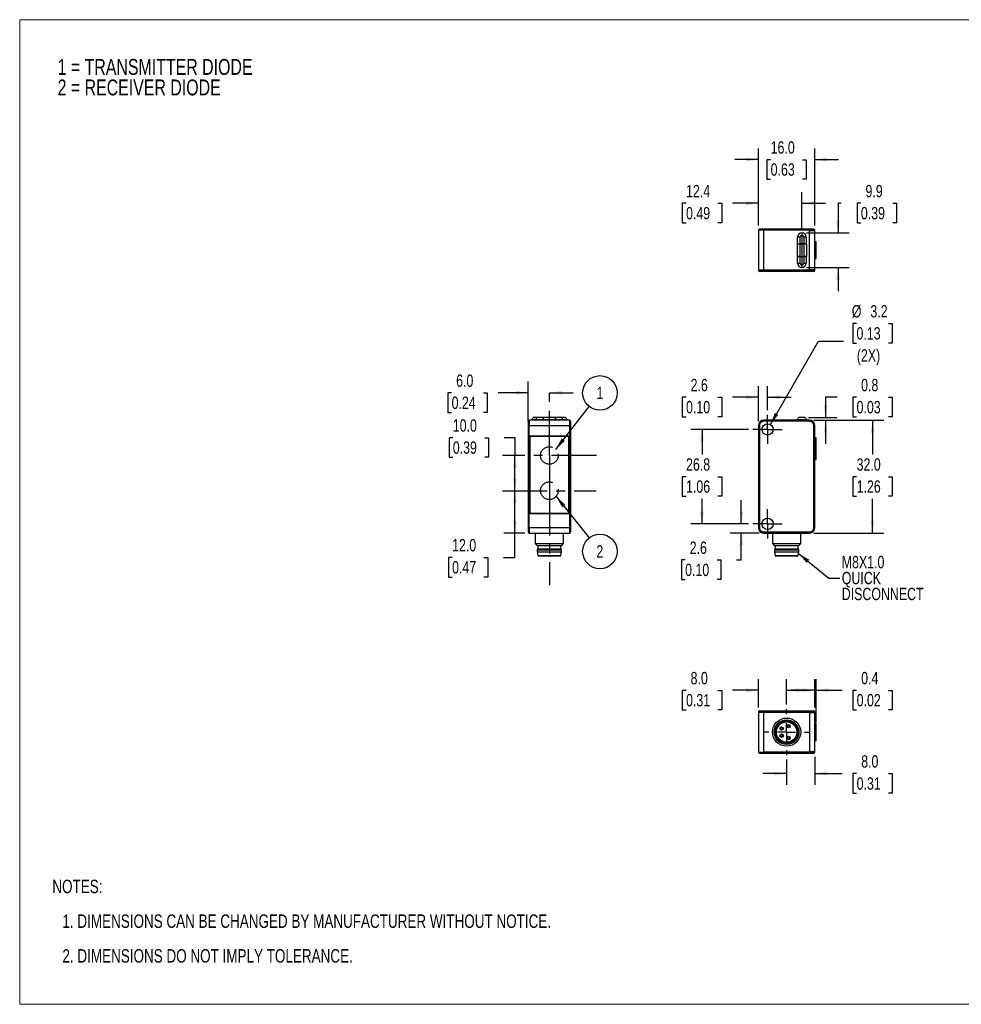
# Model space of a CAD drawing. Header units: millimetres. Extents: x 0 to 432, y 0 to 279.
# Tile 1 of 2: x 0 to 267, y 0 to 279. Entities that reach past the tile are written whole.
import ezdxf

# ---------------------------------------------------------------- set-up
doc = ezdxf.new("R2010")
doc.units = ezdxf.units.MM
doc.linetypes.add('CENTERX2', pattern=[20.32, 12.7, -2.54, 2.54, -2.54])
doc.layers.add('CENTER', color=40, linetype='CENTERX2')
doc.layers.add('DIMENSIONS', color=140, linetype='Continuous', lineweight=25)
doc.layers.add('TEXT', color=140, linetype='Continuous', lineweight=25)
doc.styles.add('SLDTEXTSTYLE0', font='TXT', dxfattribs={"width": 0.75})
doc.dimstyles.new('SLDDIMSTYLE0', dxfattribs={"dimtxt": 3.5, "dimasz": 3.5, "dimexe": 0, "dimexo": 0.0625, "dimgap": 0.875, "dimtad": 0, "dimtih": 1, "dimtoh": 1, "dimdec": 1, "dimrnd": 1e-09, "dimzin": 4, "dimdsep": 46, "dimtxsty": 'SLDTEXTSTYLE0', "dimsah": 1, "dimcen": 0.09, "dimadec": 0, "dimazin": 1, "dimtfac": 1, "dimtdec": 1, "dimtmove": 0, "dimatfit": 0, "dimfxl": 0, "dimfrac": 2, "dimtolj": 1, "dimtzin": 12, "dimarcsym": 0})
doc.dimstyles.new('SLDDIMSTYLE1', dxfattribs={"dimtxt": 3.5, "dimasz": 3.5, "dimexe": 0, "dimexo": 0.0625, "dimgap": 0.875, "dimtad": 0, "dimtih": 1, "dimtoh": 1, "dimdec": 1, "dimrnd": 1e-09, "dimzin": 4, "dimdsep": 46, "dimtxsty": 'SLDTEXTSTYLE0', "dimsah": 1, "dimcen": 0.09, "dimadec": 0, "dimazin": 1, "dimtfac": 1, "dimtdec": 1, "dimtofl": 0, "dimtmove": 0, "dimatfit": 3, "dimfxl": 0, "dimfrac": 2, "dimtolj": 1, "dimtzin": 12, "dimarcsym": 0})
doc.dimstyles.new('SLDDIMSTYLE2', dxfattribs={"dimtxt": 0.18, "dimasz": 3.5, "dimexe": 0, "dimexo": 0.0625, "dimgap": 0, "dimtad": 0, "dimtih": 1, "dimtoh": 1, "dimdec": 0, "dimrnd": 1e-09, "dimzin": 0, "dimdsep": 46, "dimtxsty": 'Standard', "dimsah": 1, "dimcen": 0.09, "dimadec": 0, "dimazin": 0, "dimtfac": 3.5, "dimtdec": 0, "dimtofl": 0, "dimtmove": 0, "dimatfit": 3, "dimfxl": 0, "dimfrac": 2, "dimtolj": 1, "dimtzin": 0, "dimarcsym": 0})
doc.dimstyles.new('SLDDIMSTYLE3', dxfattribs={"dimtxt": 3.5, "dimasz": 3.5, "dimexe": 0, "dimexo": 0.0625, "dimgap": 0.875, "dimtad": 0, "dimtih": 1, "dimtoh": 1, "dimdec": 1, "dimrnd": 1e-09, "dimzin": 12, "dimdsep": 46, "dimtxsty": 'SLDTEXTSTYLE0', "dimsah": 1, "dimcen": 0, "dimadec": 0, "dimazin": 3, "dimtfac": 1, "dimtdec": 1, "dimtofl": 0, "dimtmove": 0, "dimatfit": 3, "dimfxl": 0, "dimfrac": 2, "dimtolj": 1, "dimtzin": 12, "dimarcsym": 0})
doc.dimstyles.new('SLDDIMSTYLE4', dxfattribs={"dimtxt": 3.5, "dimasz": 3.5, "dimexe": 0, "dimexo": 0.0625, "dimgap": 0.875, "dimtad": 0, "dimtih": 1, "dimtoh": 1, "dimdec": 1, "dimrnd": 1e-09, "dimzin": 12, "dimdsep": 46, "dimtxsty": 'SLDTEXTSTYLE0', "dimsah": 1, "dimcen": 0.09, "dimadec": 0, "dimazin": 3, "dimtfac": 1, "dimtdec": 1, "dimtofl": 0, "dimtmove": 0, "dimatfit": 3, "dimfxl": 0, "dimfrac": 2, "dimtolj": 1, "dimtzin": 12, "dimarcsym": 0})
doc.dimstyles.new('SLDDIMSTYLE5', dxfattribs={"dimtxt": 3.5, "dimasz": 3.5, "dimexe": 0, "dimexo": 0.0625, "dimgap": 0.875, "dimtad": 0, "dimtih": 1, "dimtoh": 1, "dimdec": 1, "dimrnd": 1e-09, "dimzin": 12, "dimdsep": 46, "dimtxsty": 'SLDTEXTSTYLE0', "dimsah": 1, "dimcen": 0.09, "dimadec": 0, "dimazin": 3, "dimtfac": 1, "dimtdec": 1, "dimtmove": 0, "dimatfit": 0, "dimfxl": 0, "dimfrac": 2, "dimtolj": 1, "dimtzin": 12, "dimarcsym": 0})
doc.dimstyles.new('SLDDIMSTYLE6', dxfattribs={"dimtxt": 3.5, "dimasz": 3.5, "dimexe": 0, "dimexo": 0.0625, "dimgap": 0.875, "dimtad": 0, "dimtih": 1, "dimtoh": 1, "dimdec": 1, "dimrnd": 1e-09, "dimdsep": 46, "dimtxsty": 'SLDTEXTSTYLE0', "dimsah": 1, "dimcen": 0.09, "dimadec": 0, "dimazin": 2, "dimtfac": 1, "dimtdec": 1, "dimtmove": 0, "dimatfit": 0, "dimfxl": 0, "dimfrac": 2, "dimtolj": 1, "dimtzin": 12, "dimarcsym": 0})

# ---------------------------------------------------------------- blocks, each defined once
blk = doc.blocks.new('SW_NOTE_0')
at = {"layer": 'TEXT', "color": 0, "char_height": 4.5, "attachment_point": 1, "style": 'SLDTEXTSTYLE0'}
for s, insert in [('1 = TRANSMITTER DIODE', (0, 5.8)), ('2 = RECEIVER DIODE', (0, -0.02))]:
    blk.add_mtext(s, dxfattribs=dict(at, insert=insert))
blk = doc.blocks.new('SW_NOTE_0_1')
at = {"layer": 'TEXT', "color": 0, "char_height": 3.81, "attachment_point": 1, "style": 'SLDTEXTSTYLE0'}
for s, insert in [('NOTES:', (0, 4.91)), ('1. DIMENSIONS CAN BE CHANGED BY MANUFACTURER WITHOUT NOTICE.', (2.86, -4.94)), ('2. DIMENSIONS DO NOT IMPLY TOLERANCE.', (2.86, -14.79))]:
    blk.add_mtext(s, dxfattribs=dict(at, insert=insert))
blk = doc.blocks.new('_D')
at = {"layer": 'DIMENSIONS'}
for p, q in [((144.26, 165.51), (144.26, 176.7)), ((122.53, 173.5), (121.46, 173.5)), ((121.46, 173.5), (121.46, 167.94)), ((131.58, 173.5), (132.65, 173.5)), ((132.65, 173.5), (132.65, 167.94)), ((144.26, 173.53), (135.72, 173.53)), ((150.26, 173.53), (156.99, 173.53)), ((121.46, 167.94), (122.53, 167.94)), ((132.65, 167.94), (131.58, 167.94))]:
    blk.add_line(p, q, dxfattribs=at)
for points in [[(144.26, 173.53), (140.76, 174.06), (140.76, 172.99)], [(150.26, 173.53), (153.76, 172.99), (153.76, 174.06)]]:
    blk.add_solid(points, dxfattribs=at)
at = {"layer": 'DIMENSIONS', "char_height": 3.5, "attachment_point": 1, "style": 'SLDTEXTSTYLE0'}
for s, insert in [('6.0', (123.82, 178.72)), ('0.24', (122.53, 172.45))]:
    blk.add_mtext(s, dxfattribs=dict(at, insert=insert))
blk = doc.blocks.new('_D_1')
at = {"layer": 'DIMENSIONS'}
for p, q in [((140.49, 133.74), (140.49, 145.74)), ((143.29, 133.74), (137.32, 133.74)), ((140.49, 126.83), (140.49, 133.74)), ((122.67, 126.81), (121.61, 126.81)), ((121.61, 126.81), (121.61, 121.25)), ((131.72, 126.81), (132.79, 126.81)), ((132.79, 126.81), (132.79, 121.25)), ((137.28, 126.83), (140.49, 126.83)), ((121.61, 121.25), (122.67, 121.25)), ((132.79, 121.25), (131.72, 121.25))]:
    blk.add_line(p, q, dxfattribs=at)
for points in [[(140.49, 145.74), (139.96, 142.24), (141.03, 142.24)], [(140.49, 133.74), (141.03, 137.24), (139.96, 137.24)]]:
    blk.add_solid(points, dxfattribs=at)
at = {"layer": 'DIMENSIONS', "char_height": 3.5, "attachment_point": 1, "style": 'SLDTEXTSTYLE0'}
for s, insert in [('12.0', (122.67, 132.03)), ('0.47', (122.67, 125.76))]:
    blk.add_mtext(s, dxfattribs=dict(at, insert=insert))
blk = doc.blocks.new('_D_2')
at = {"layer": 'DIMENSIONS'}
for p, q in [((122.87, 160.78), (121.81, 160.78)), ((121.81, 160.78), (121.81, 155.22)), ((131.92, 160.78), (132.99, 160.78)), ((132.99, 160.78), (132.99, 155.22)), ((137.48, 160.8), (140.49, 160.8)), ((140.49, 160.8), (140.49, 155.74)), ((121.81, 155.22), (122.87, 155.22)), ((132.99, 155.22), (131.92, 155.22)), ((140.49, 145.74), (140.49, 155.74))]:
    blk.add_line(p, q, dxfattribs=at)
for points in [[(140.49, 155.74), (139.96, 152.24), (141.03, 152.24)], [(140.49, 145.74), (141.03, 149.24), (139.96, 149.24)]]:
    blk.add_solid(points, dxfattribs=at)
at = {"layer": 'DIMENSIONS', "char_height": 3.5, "attachment_point": 1, "style": 'SLDTEXTSTYLE0'}
for s, insert in [('10.0', (122.87, 166)), ('0.39', (122.87, 159.73))]:
    blk.add_mtext(s, dxfattribs=dict(at, insert=insert))
blk = doc.blocks.new('SW_NOTE_0_3')
at = {"layer": 'TEXT', "color": 0}
blk.add_circle((3.03, 3.86), 4.91, dxfattribs=at)
at = {"layer": 'TEXT', "color": 0, "insert": (3, 5.62), "char_height": 3.5, "attachment_point": 2, "style": 'SLDTEXTSTYLE0'}
blk.add_mtext('1', dxfattribs=at)
blk = doc.blocks.new('SW_NOTE_0_4')
at = {"layer": 'TEXT', "color": 0}
blk.add_circle((3.06, -3.84), 4.91, dxfattribs=at)
at = {"layer": 'TEXT', "color": 0, "insert": (3.03, -2.08), "char_height": 3.5, "attachment_point": 2, "style": 'SLDTEXTSTYLE0'}
blk.add_mtext('2', dxfattribs=at)
blk = doc.blocks.new('_D_3')
at = {"layer": 'DIMENSIONS'}
for p, q in [((237.4, 193.18), (236.34, 193.18)), ((236.34, 193.18), (236.34, 187.63)), ((246.46, 193.18), (247.52, 193.18)), ((247.52, 193.18), (247.52, 187.63)), ((212.97, 164.52), (226.6, 188.14)), ((226.6, 188.14), (233.68, 188.14)), ((236.34, 187.63), (237.4, 187.63)), ((247.52, 187.63), (246.46, 187.63))]:
    blk.add_line(p, q, dxfattribs=at)
blk.add_solid([(212.97, 164.52), (215.18, 167.29), (214.25, 167.82)], dxfattribs=at)
at = {"layer": 'DIMENSIONS', "char_height": 3.5, "attachment_point": 1, "style": 'SLDTEXTSTYLE0'}
for s, insert in [('%%c', (236.06, 198.41)), ('3.2', (241.34, 198.41)), ('0.13', (237.4, 192.14)), ('(2X)', (237.49, 185.87))]:
    blk.add_mtext(s, dxfattribs=dict(at, insert=insert))
blk = doc.blocks.new('_D_4')
at = {"layer": 'DIMENSIONS'}
for p, q in [((206.76, 163.14), (190.39, 163.14)), ((193.57, 163.14), (193.57, 156.03)), ((189.04, 149.71), (187.97, 149.71)), ((187.97, 149.71), (187.97, 144.15)), ((198.09, 149.71), (199.16, 149.71)), ((199.16, 149.71), (199.16, 144.15)), ((187.97, 144.15), (189.04, 144.15)), ((193.57, 136.34), (193.57, 143.44)), ((199.16, 144.15), (198.09, 144.15)), ((206.76, 136.34), (190.39, 136.34))]:
    blk.add_line(p, q, dxfattribs=at)
for points in [[(193.57, 163.14), (193.03, 159.64), (194.11, 159.64)], [(193.57, 136.34), (194.11, 139.84), (193.03, 139.84)]]:
    blk.add_solid(points, dxfattribs=at)
at = {"layer": 'DIMENSIONS', "char_height": 3.5, "attachment_point": 1, "style": 'SLDTEXTSTYLE0'}
for s, insert in [('26.8', (189.04, 154.93)), ('1.06', (189.04, 148.67))]:
    blk.add_mtext(s, dxfattribs=dict(at, insert=insert))
blk = doc.blocks.new('_D_5')
at = {"layer": 'DIMENSIONS'}
for p, q in [((209.57, 165.51), (209.57, 175.45)), ((212.17, 168.55), (212.17, 175.45)), ((189.04, 172.25), (187.97, 172.25)), ((187.97, 172.25), (187.97, 166.69)), ((198.09, 172.25), (199.16, 172.25)), ((199.16, 172.25), (199.16, 166.69)), ((209.57, 172.28), (202.23, 172.28)), ((212.17, 172.28), (218.9, 172.28)), ((187.97, 166.69), (189.04, 166.69)), ((199.16, 166.69), (198.09, 166.69))]:
    blk.add_line(p, q, dxfattribs=at)
for points in [[(209.57, 172.28), (206.07, 172.82), (206.07, 171.74)], [(212.17, 172.28), (215.67, 171.74), (215.67, 172.82)]]:
    blk.add_solid(points, dxfattribs=at)
at = {"layer": 'DIMENSIONS', "char_height": 3.5, "attachment_point": 1, "style": 'SLDTEXTSTYLE0'}
for s, insert in [('2.6', (190.33, 177.47)), ('0.10', (189.04, 171.21))]:
    blk.add_mtext(s, dxfattribs=dict(at, insert=insert))
blk = doc.blocks.new('_D_6')
at = {"layer": 'DIMENSIONS'}
for p, q in [((204.72, 136.34), (204.72, 143.07)), ((206.76, 136.34), (201.54, 136.34)), ((209.8, 133.74), (201.54, 133.74)), ((204.72, 126.1), (204.72, 133.74)), ((188.78, 126.08), (187.71, 126.08)), ((187.71, 126.08), (187.71, 120.52)), ((197.83, 126.08), (198.9, 126.08)), ((198.9, 126.08), (198.9, 120.52)), ((203.39, 126.1), (204.72, 126.1)), ((187.71, 120.52), (188.78, 120.52)), ((198.9, 120.52), (197.83, 120.52))]:
    blk.add_line(p, q, dxfattribs=at)
for points in [[(204.72, 136.34), (205.26, 139.84), (204.18, 139.84)], [(204.72, 133.74), (204.18, 130.24), (205.26, 130.24)]]:
    blk.add_solid(points, dxfattribs=at)
at = {"layer": 'DIMENSIONS', "char_height": 3.5, "attachment_point": 1, "style": 'SLDTEXTSTYLE0'}
for s, insert in [('2.6', (190.07, 131.3)), ('0.10', (188.78, 125.03))]:
    blk.add_mtext(s, dxfattribs=dict(at, insert=insert))
blk = doc.blocks.new('_D_7')
at = {"layer": 'DIMENSIONS'}
for p, q in [((231.87, 172.28), (228.63, 172.28)), ((228.63, 172.28), (228.63, 166.54)), ((237.42, 172.25), (236.36, 172.25)), ((236.36, 172.25), (236.36, 166.69)), ((246.47, 172.25), (247.54, 172.25)), ((247.54, 172.25), (247.54, 166.69)), ((223.74, 166.54), (231.81, 166.54)), ((225.34, 165.74), (231.81, 165.74)), ((228.63, 165.74), (228.63, 159.01)), ((236.36, 166.69), (237.42, 166.69)), ((247.54, 166.69), (246.47, 166.69))]:
    blk.add_line(p, q, dxfattribs=at)
for points in [[(228.63, 166.54), (229.17, 170.04), (228.09, 170.04)], [(228.63, 165.74), (228.09, 162.24), (229.17, 162.24)]]:
    blk.add_solid(points, dxfattribs=at)
at = {"layer": 'DIMENSIONS', "char_height": 3.5, "attachment_point": 1, "style": 'SLDTEXTSTYLE0'}
for s, insert in [('0.8', (238.71, 177.47)), ('0.03', (237.42, 171.21))]:
    blk.add_mtext(s, dxfattribs=dict(at, insert=insert))
blk = doc.blocks.new('_D_8')
at = {"layer": 'DIMENSIONS'}
for p, q in [((225.34, 165.74), (245.14, 165.74)), ((241.97, 165.74), (241.97, 156.03)), ((237.44, 149.71), (236.38, 149.71)), ((236.38, 149.71), (236.38, 144.15)), ((246.49, 149.71), (247.56, 149.71)), ((247.56, 149.71), (247.56, 144.15)), ((236.38, 144.15), (237.44, 144.15)), ((241.97, 133.74), (241.97, 143.44)), ((247.56, 144.15), (246.49, 144.15)), ((225.34, 133.74), (245.14, 133.74))]:
    blk.add_line(p, q, dxfattribs=at)
for points in [[(241.97, 165.74), (241.43, 162.24), (242.51, 162.24)], [(241.97, 133.74), (242.51, 137.24), (241.43, 137.24)]]:
    blk.add_solid(points, dxfattribs=at)
at = {"layer": 'DIMENSIONS', "char_height": 3.5, "attachment_point": 1, "style": 'SLDTEXTSTYLE0'}
for s, insert in [('32.0', (237.44, 154.93)), ('1.26', (237.44, 148.67))]:
    blk.add_mtext(s, dxfattribs=dict(at, insert=insert))
blk = doc.blocks.new('SW_NOTE_0_5')
at = {"layer": 'TEXT', "color": 0, "char_height": 3.5, "attachment_point": 1, "style": 'SLDTEXTSTYLE0'}
for s, insert in [('M8X1.0', (0.54, 6.35)), ('QUICK', (0.54, 1.82)), ('DISCONNECT', (0.54, -2.7))]:
    blk.add_mtext(s, dxfattribs=dict(at, insert=insert))
blk = doc.blocks.new('SW_CENTERMARKSYMBOL_0')
at = {"layer": 'CENTER', "color": 0}
for p, q in [((0, 2.54), (0, 4.14)), ((-2.54, 0), (-4.14, 0)), ((0, 0), (-2.54, 0)), ((0, 0), (0, 2.54)), ((0, 0), (0, -2.54)), ((0, 0), (2.54, 0)), ((2.54, 0), (4.14, 0)), ((0, -2.54), (0, -4.14))]:
    blk.add_line(p, q, dxfattribs=at)
blk = doc.blocks.new('SW_CENTERMARKSYMBOL_1')
at = {"layer": 'CENTER', "color": 0}
for p, q in [((0, 2.54), (0, 4.14)), ((-2.54, 0), (-4.14, 0)), ((0, 0), (-2.54, 0)), ((0, 0), (0, 2.54)), ((0, 0), (0, -2.54)), ((0, 0), (2.54, 0)), ((2.54, 0), (4.14, 0)), ((0, -2.54), (0, -4.14))]:
    blk.add_line(p, q, dxfattribs=at)
blk = doc.blocks.new('_D_12')
at = {"layer": 'DIMENSIONS'}
for p, q in [((233.09, 227.32), (232.16, 227.32)), ((232.16, 227.32), (232.16, 218.91)), ((238.64, 227.29), (237.58, 227.29)), ((237.58, 227.29), (237.58, 221.74)), ((247.7, 227.29), (248.76, 227.29)), ((248.76, 227.29), (248.76, 221.74)), ((237.58, 221.74), (238.64, 221.74)), ((248.76, 221.74), (247.7, 221.74)), ((223.19, 218.91), (235.34, 218.91)), ((223.19, 209.06), (235.34, 209.06)), ((232.16, 209.06), (232.16, 202.33))]:
    blk.add_line(p, q, dxfattribs=at)
for points in [[(232.16, 218.91), (232.7, 222.41), (231.62, 222.41)], [(232.16, 209.06), (231.62, 205.56), (232.7, 205.56)]]:
    blk.add_solid(points, dxfattribs=at)
at = {"layer": 'DIMENSIONS', "char_height": 3.5, "attachment_point": 1, "style": 'SLDTEXTSTYLE0'}
for s, insert in [('9.9', (239.94, 232.51)), ('0.39', (238.64, 226.25))]:
    blk.add_mtext(s, dxfattribs=dict(at, insert=insert))
blk = doc.blocks.new('_D_13')
at = {"layer": 'DIMENSIONS'}
for p, q in [((209.57, 220.96), (209.57, 230.49)), ((221.92, 220.18), (221.92, 230.49)), ((189.04, 227.29), (187.97, 227.29)), ((187.97, 227.29), (187.97, 221.74)), ((198.09, 227.29), (199.16, 227.29)), ((199.16, 227.29), (199.16, 221.74)), ((209.57, 227.32), (202.23, 227.32)), ((221.92, 227.32), (228.65, 227.32)), ((187.97, 221.74), (189.04, 221.74)), ((199.16, 221.74), (198.09, 221.74))]:
    blk.add_line(p, q, dxfattribs=at)
for points in [[(209.57, 227.32), (206.07, 227.86), (206.07, 226.78)], [(221.92, 227.32), (225.42, 226.78), (225.42, 227.86)]]:
    blk.add_solid(points, dxfattribs=at)
at = {"layer": 'DIMENSIONS', "char_height": 3.5, "attachment_point": 1, "style": 'SLDTEXTSTYLE0'}
for s, insert in [('12.4', (189.04, 232.51)), ('0.49', (189.04, 226.25))]:
    blk.add_mtext(s, dxfattribs=dict(at, insert=insert))
blk = doc.blocks.new('_D_14')
at = {"layer": 'DIMENSIONS'}
for p, q in [((209.57, 220.96), (209.57, 242.88)), ((225.57, 220.96), (225.57, 242.88)), ((209.57, 239.7), (202.84, 239.7)), ((213.04, 239.67), (211.98, 239.67)), ((211.98, 239.67), (211.98, 234.12)), ((222.09, 239.67), (223.16, 239.67)), ((223.16, 239.67), (223.16, 234.12)), ((225.57, 239.7), (232.3, 239.7)), ((211.98, 234.12), (213.04, 234.12)), ((223.16, 234.12), (222.09, 234.12))]:
    blk.add_line(p, q, dxfattribs=at)
for points in [[(209.57, 239.7), (206.07, 240.24), (206.07, 239.16)], [(225.57, 239.7), (229.07, 239.16), (229.07, 240.24)]]:
    blk.add_solid(points, dxfattribs=at)
at = {"layer": 'DIMENSIONS', "char_height": 3.5, "attachment_point": 1, "style": 'SLDTEXTSTYLE0'}
for s, insert in [('16.0', (213.04, 244.9)), ('0.63', (213.04, 238.63))]:
    blk.add_mtext(s, dxfattribs=dict(at, insert=insert))
blk = doc.blocks.new('_D_15')
at = {"layer": 'DIMENSIONS'}
for p, q in [((225.57, 70.27), (225.57, 62.3)), ((217.57, 69.43), (217.57, 62.3)), ((217.57, 65.48), (210.84, 65.48)), ((225.57, 65.48), (233.31, 65.48)), ((237.44, 65.45), (236.38, 65.45)), ((236.38, 65.45), (236.38, 59.89)), ((246.49, 65.45), (247.56, 65.45)), ((247.56, 65.45), (247.56, 59.89)), ((236.38, 59.89), (237.44, 59.89)), ((247.56, 59.89), (246.49, 59.89))]:
    blk.add_line(p, q, dxfattribs=at)
for points in [[(217.57, 65.48), (214.07, 66.01), (214.07, 64.94)], [(225.57, 65.48), (229.07, 64.94), (229.07, 66.01)]]:
    blk.add_solid(points, dxfattribs=at)
at = {"layer": 'DIMENSIONS', "char_height": 3.5, "attachment_point": 1, "style": 'SLDTEXTSTYLE0'}
for s, insert in [('8.0', (238.73, 70.67)), ('0.31', (237.44, 64.4))]:
    blk.add_mtext(s, dxfattribs=dict(at, insert=insert))
blk = doc.blocks.new('_D_16')
at = {"layer": 'DIMENSIONS'}
for p, q in [((225.57, 84.21), (225.57, 92.29)), ((225.97, 79.97), (225.97, 92.29)), ((225.57, 89.12), (218.84, 89.12)), ((225.97, 89.12), (233.31, 89.12)), ((237.44, 89.09), (236.38, 89.09)), ((236.38, 89.09), (236.38, 83.54)), ((246.49, 89.09), (247.56, 89.09)), ((247.56, 89.09), (247.56, 83.54)), ((236.38, 83.54), (237.44, 83.54)), ((247.56, 83.54), (246.49, 83.54))]:
    blk.add_line(p, q, dxfattribs=at)
for points in [[(225.57, 89.12), (222.07, 89.66), (222.07, 88.58)], [(225.97, 89.12), (229.47, 88.58), (229.47, 89.66)]]:
    blk.add_solid(points, dxfattribs=at)
at = {"layer": 'DIMENSIONS', "char_height": 3.5, "attachment_point": 1, "style": 'SLDTEXTSTYLE0'}
for s, insert in [('0.4', (238.73, 94.31)), ('0.02', (237.44, 88.05))]:
    blk.add_mtext(s, dxfattribs=dict(at, insert=insert))
blk = doc.blocks.new('_D_17')
at = {"layer": 'DIMENSIONS'}
for p, q in [((209.57, 84.21), (209.57, 92.29)), ((217.57, 85.05), (217.57, 92.29)), ((189.04, 89.09), (187.97, 89.09)), ((187.97, 89.09), (187.97, 83.54)), ((198.09, 89.09), (199.16, 89.09)), ((199.16, 89.09), (199.16, 83.54)), ((209.57, 89.12), (202.23, 89.12)), ((217.57, 89.12), (224.3, 89.12)), ((187.97, 83.54), (189.04, 83.54)), ((199.16, 83.54), (198.09, 83.54))]:
    blk.add_line(p, q, dxfattribs=at)
for points in [[(209.57, 89.12), (206.07, 89.66), (206.07, 88.58)], [(217.57, 89.12), (221.07, 88.58), (221.07, 89.66)]]:
    blk.add_solid(points, dxfattribs=at)
at = {"layer": 'DIMENSIONS', "char_height": 3.5, "attachment_point": 1, "style": 'SLDTEXTSTYLE0'}
for s, insert in [('8.0', (190.33, 94.31)), ('0.31', (189.04, 88.05))]:
    blk.add_mtext(s, dxfattribs=dict(at, insert=insert))
blk = doc.blocks.new('SW_CENTERMARKSYMBOL_3')
at = {"layer": 'CENTER', "color": 0}
for p, q in [((0, 5.08), (0, 6.54)), ((-5.08, 0), (-6.54, 0)), ((0, 0), (-2.54, 0)), ((0, 0), (0, 2.54)), ((0, 0), (0, -2.54)), ((0, 0), (2.54, 0)), ((5.08, 0), (6.54, 0)), ((0, -5.08), (0, -6.54))]:
    blk.add_line(p, q, dxfattribs=at)

msp = doc.modelspace()

# ---------------------------------------------------------------- linework, layer by layer
at = {"color": 7, "linetype": 'Continuous', "lineweight": 18}
for p, q in [((0, 0), (0, 279.4)), ((0, 279.4), (431.8, 279.4)), ((0, 0), (431.8, 0))]:
    msp.add_line(p, q, dxfattribs=at)
for p, q in [((211.07, 219.69), (209.57, 219.69)), ((209.57, 219.69), (209.57, 208.29)), ((211.07, 219.69), (211.07, 219.99)), ((224.07, 219.99), (211.07, 219.99)), ((224.07, 219.69), (211.07, 219.69)), ((211.07, 208.29), (211.07, 219.69)), ((224.07, 219.69), (224.07, 219.99)), ((224.07, 219.69), (225.57, 219.69)), ((224.07, 219.69), (224.07, 219.59)), ((224.07, 219.54), (224.07, 219.59)), ((224.07, 219.59), (225.57, 219.59)), ((224.07, 208.44), (224.07, 219.54)), ((225.57, 219.54), (224.07, 219.54)), ((225.27, 219.54), (225.27, 219.59)), ((225.57, 219.59), (225.57, 219.69)), ((225.57, 208.44), (225.57, 219.54)), ((220.67, 212.24), (220.67, 215.74)), ((221.37, 215.74), (220.67, 215.74)), ((221.39, 217.69), (220.69, 217.69)), ((220.69, 215.76), (220.69, 217.69)), ((220.69, 215.76), (221.39, 215.76)), ((221.37, 212.24), (221.37, 215.74)), ((222.47, 215.74), (221.37, 215.74)), ((221.39, 215.76), (221.39, 217.69)), ((222.44, 215.76), (221.39, 215.76)), ((223.14, 217.69), (222.44, 217.69)), ((222.44, 217.69), (222.44, 215.76)), ((222.44, 215.76), (223.14, 215.76)), ((222.47, 215.74), (222.47, 212.24)), ((223.17, 215.74), (222.47, 215.74)), ((223.14, 217.69), (223.14, 215.76)), ((223.17, 215.74), (223.17, 212.24)), ((225.97, 216.34), (225.57, 216.34)), ((225.97, 215.62), (225.57, 215.62)), ((225.97, 215.62), (225.97, 216.34)), ((225.97, 212.86), (225.97, 215.62)), ((225.57, 212.86), (225.97, 212.86)), ((225.97, 211.64), (225.97, 212.86)), ((220.67, 212.24), (221.37, 212.24)), ((221.39, 212.21), (220.69, 212.21)), ((220.69, 210.29), (220.69, 212.21)), ((220.69, 210.29), (221.39, 210.29)), ((221.37, 212.24), (222.47, 212.24)), ((221.39, 210.29), (221.39, 212.21)), ((221.39, 212.21), (222.44, 212.21)), ((222.44, 212.21), (222.44, 210.29)), ((223.14, 212.21), (222.44, 212.21)), ((222.44, 210.29), (223.14, 210.29)), ((222.47, 212.24), (223.17, 212.24)), ((223.14, 212.21), (223.14, 210.29)), ((225.57, 211.64), (225.97, 211.64)), ((211.07, 208.29), (209.57, 208.29)), ((211.07, 207.99), (211.07, 208.29)), ((224.07, 208.29), (211.07, 208.29)), ((224.07, 207.99), (211.07, 207.99)), ((224.07, 208.39), (224.07, 208.44)), ((224.07, 208.44), (225.57, 208.44)), ((224.07, 208.29), (224.07, 208.39)), ((225.57, 208.39), (224.07, 208.39)), ((224.07, 207.99), (224.07, 208.29)), ((225.57, 208.29), (224.07, 208.29)), ((225.27, 208.39), (225.27, 208.44)), ((225.57, 208.29), (225.57, 208.39)), ((144.56, 165.74), (144.56, 164.24)), ((155.96, 165.74), (144.56, 165.74)), ((145.34, 165.84), (145.34, 165.74)), ((146.56, 165.84), (145.34, 165.84)), ((146.56, 166.54), (146.04, 166.54)), ((146.56, 166.54), (146.56, 165.84)), ((148.49, 166.54), (146.56, 166.54)), ((146.56, 165.84), (146.56, 165.74)), ((148.49, 165.84), (146.56, 165.84)), ((148.49, 165.84), (148.49, 166.54)), ((148.49, 165.74), (148.49, 165.84)), ((148.51, 166.54), (148.51, 165.84)), ((152.01, 166.54), (148.51, 166.54)), ((152.01, 165.84), (148.51, 165.84)), ((148.51, 165.84), (148.51, 165.74)), ((152.01, 165.84), (152.01, 166.54)), ((152.01, 165.84), (152.01, 165.74)), ((152.04, 166.54), (152.04, 165.84)), ((153.96, 166.54), (152.04, 166.54)), ((153.96, 165.84), (152.04, 165.84)), ((152.04, 165.84), (152.04, 165.74)), ((153.96, 165.84), (153.96, 166.54)), ((154.49, 166.54), (153.96, 166.54)), ((153.96, 165.74), (153.96, 165.84)), ((155.19, 165.84), (153.96, 165.84)), ((155.19, 165.74), (155.19, 165.84)), ((155.96, 165.74), (155.96, 164.24)), ((224.07, 165.74), (211.07, 165.74)), ((211.07, 165.44), (211.07, 165.74)), ((224.07, 165.44), (211.07, 165.44)), ((220.67, 165.84), (220.67, 165.74)), ((220.69, 165.74), (220.69, 165.84)), ((223.14, 165.84), (220.69, 165.84)), ((221.37, 166.54), (221.39, 166.54)), ((222.44, 166.54), (221.39, 166.54)), ((222.44, 166.54), (222.47, 166.54)), ((223.14, 165.84), (223.14, 165.74)), ((223.17, 165.74), (223.17, 165.84)), ((224.07, 165.44), (224.07, 165.74)), ((144.56, 164.24), (144.26, 164.24)), ((144.26, 164.24), (144.26, 135.24)), ((144.56, 135.24), (144.56, 164.24)), ((144.56, 164.24), (155.96, 164.24)), ((155.96, 164.24), (156.26, 164.24)), ((155.96, 164.24), (155.96, 135.24)), ((156.26, 164.24), (156.26, 135.24)), ((209.57, 164.24), (209.57, 135.24)), ((209.57, 164.24), (209.87, 164.24)), ((209.87, 164.24), (209.87, 135.24)), ((225.27, 135.24), (225.27, 164.24)), ((225.27, 164.24), (225.57, 164.24)), ((225.57, 135.24), (225.57, 164.24)), ((144.66, 161.24), (144.66, 139.24)), ((155.86, 161.24), (144.66, 161.24)), ((144.76, 161.14), (144.76, 139.34)), ((155.76, 161.14), (144.76, 161.14)), ((155.76, 139.34), (155.76, 161.14)), ((155.86, 139.24), (155.86, 161.24)), ((225.97, 160.74), (225.57, 160.74)), ((225.57, 160.52), (225.97, 160.52)), ((225.97, 159.92), (225.57, 159.92)), ((225.97, 160.52), (225.97, 160.74)), ((225.97, 159.92), (225.97, 160.52)), ((225.97, 155.61), (225.97, 159.92)), ((225.97, 155.61), (225.57, 155.61)), ((225.97, 154.94), (225.57, 154.94)), ((225.57, 154.59), (225.97, 154.59)), ((225.97, 154.94), (225.97, 155.61)), ((225.97, 154.59), (225.97, 154.94)), ((144.66, 139.24), (155.86, 139.24)), ((144.76, 139.34), (155.76, 139.34)), ((144.26, 135.24), (144.56, 135.24)), ((144.56, 135.24), (144.56, 133.74)), ((155.96, 135.24), (144.56, 135.24)), ((155.96, 135.24), (155.96, 133.74)), ((156.26, 135.24), (155.96, 135.24)), ((209.87, 135.24), (209.57, 135.24)), ((225.27, 135.24), (225.57, 135.24)), ((144.56, 133.74), (155.96, 133.74)), ((146.26, 133.74), (146.26, 130.74)), ((154.26, 130.74), (154.26, 133.74)), ((211.07, 134.04), (224.07, 134.04)), ((211.07, 134.04), (211.07, 133.74)), ((211.07, 133.74), (224.07, 133.74)), ((213.57, 133.74), (213.57, 130.74)), ((221.57, 130.74), (221.57, 133.74)), ((224.07, 134.04), (224.07, 133.74)), ((146.26, 130.74), (146.76, 130.24)), ((146.26, 130.74), (154.26, 130.74)), ((146.76, 130.24), (153.76, 130.24)), ((147.01, 129.24), (146.81, 128.94)), ((146.81, 128.94), (146.81, 128.44)), ((146.81, 128.94), (153.71, 128.94)), ((147.01, 130.24), (147.01, 129.24)), ((147.01, 129.24), (153.51, 129.24)), ((153.51, 129.24), (153.51, 130.24)), ((153.71, 128.94), (153.51, 129.24)), ((153.71, 128.44), (153.71, 128.94)), ((153.76, 130.24), (154.26, 130.74)), ((213.57, 130.74), (214.07, 130.24)), ((213.57, 130.74), (221.57, 130.74)), ((214.07, 130.24), (221.07, 130.24)), ((214.32, 129.24), (214.12, 128.94)), ((214.12, 128.94), (214.12, 128.44)), ((214.12, 128.94), (221.02, 128.94)), ((214.32, 130.24), (214.32, 129.24)), ((214.32, 129.24), (220.82, 129.24)), ((220.82, 129.24), (220.82, 130.24)), ((221.02, 128.94), (220.82, 129.24)), ((221.02, 128.44), (221.02, 128.94)), ((221.07, 130.24), (221.57, 130.74)), ((146.81, 128.44), (146.99, 127.4)), ((146.81, 128.44), (153.71, 128.44)), ((146.99, 127.4), (153.54, 127.4)), ((153.54, 127.4), (153.71, 128.44)), ((214.12, 128.44), (214.29, 127.4)), ((214.12, 128.44), (221.02, 128.44)), ((214.29, 127.4), (220.85, 127.4)), ((214.49, 127.24), (220.65, 127.24)), ((220.85, 127.4), (221.02, 128.44)), ((209.57, 82.94), (211.07, 82.94)), ((209.57, 82.94), (209.57, 71.54)), ((211.07, 83.24), (211.07, 82.94)), ((211.07, 83.24), (224.07, 83.24)), ((211.07, 82.94), (224.07, 82.94)), ((211.07, 71.54), (211.07, 82.94)), ((224.07, 83.24), (224.07, 82.94)), ((224.07, 82.94), (225.57, 82.94)), ((224.07, 82.94), (224.07, 82.84)), ((224.07, 82.84), (224.07, 82.79)), ((224.07, 82.84), (225.57, 82.84)), ((224.07, 82.79), (224.07, 71.69)), ((225.57, 82.79), (224.07, 82.79)), ((225.27, 82.79), (225.27, 82.84)), ((225.57, 82.84), (225.57, 82.94)), ((225.57, 71.69), (225.57, 82.79)), ((225.97, 79.59), (225.57, 79.59)), ((225.97, 78.7), (225.57, 78.7)), ((225.97, 78.7), (225.97, 79.59)), ((225.97, 75.79), (225.97, 78.7)), ((225.57, 75.79), (225.97, 75.79)), ((225.97, 74.89), (225.97, 75.79)), ((225.57, 74.89), (225.97, 74.89)), ((209.57, 71.54), (211.07, 71.54)), ((211.07, 71.54), (211.07, 71.24)), ((224.07, 71.54), (211.07, 71.54)), ((211.07, 71.24), (224.07, 71.24)), ((224.07, 71.69), (225.57, 71.69)), ((224.07, 71.69), (224.07, 71.64)), ((224.07, 71.64), (224.07, 71.54)), ((225.57, 71.64), (224.07, 71.64)), ((225.57, 71.54), (224.07, 71.54)), ((224.07, 71.54), (224.07, 71.24)), ((225.27, 71.64), (225.27, 71.69)), ((225.57, 71.54), (225.57, 71.64))]:
    msp.add_line(p, q)
for centre, radius in [((212.17, 163.14), 1.6), ((212.17, 136.34), 1.6), ((217.57, 77.24), 4), ((217.57, 77.24), 3.5), ((217.57, 77.24), 3.45), ((217.57, 77.24), 3.28), ((217.57, 77.24), 2.9), ((216.15, 78.27), 0.5), ((216.15, 78.27), 0.3), ((218.11, 78.91), 0.5), ((218.11, 78.91), 0.3), ((216.15, 76.21), 0.5), ((216.15, 76.21), 0.3), ((218.11, 75.58), 0.5), ((218.11, 75.58), 0.3)]:
    msp.add_circle(centre, radius)
for centre, radius, start, end in [((209.87, 219.69), 0.3, 90, 180), ((221.92, 217.69), 1.23, 0, 180), ((221.92, 217.69), 0.525, 0, 180), ((225.27, 219.69), 0.3, 0, 90), ((221.92, 210.29), 1.22, 180, 0), ((221.92, 210.29), 0.525, 180, 0), ((209.87, 208.29), 0.3, 180, 270), ((225.27, 208.29), 0.3, 270, 0), ((144.56, 165.44), 0.3, 90, 180), ((146.04, 165.84), 0.7, 90, 180), ((154.49, 165.84), 0.7, 0, 90), ((155.96, 165.44), 0.3, 0, 90), ((211.07, 164.24), 1.5, 90, 180), ((221.37, 165.84), 0.7, 90, 180), ((221.39, 165.84), 0.7, 90, 180), ((222.44, 165.84), 0.7, 0, 90), ((222.47, 165.84), 0.7, 0, 90), ((224.07, 164.24), 1.5, 0, 90), ((211.07, 135.24), 1.5, 180, 270), ((224.07, 135.24), 1.5, 270, 0), ((144.56, 134.04), 0.3, 180, 270), ((155.96, 134.04), 0.3, 270, 0), ((147.18, 127.44), 0.2, 189.4623, 270), ((153.34, 127.44), 0.2, 270, 350.5377), ((214.49, 127.44), 0.2, 189.4623, 270), ((220.65, 127.44), 0.2, 270, 350.5377), ((209.87, 82.94), 0.3, 90, 180), ((225.27, 82.94), 0.3, 0, 90), ((209.87, 71.54), 0.3, 180, 270), ((225.27, 71.54), 0.3, 270, 0)]:
    msp.add_arc(centre, radius, start, end)
for points in [[(211.07, 219.99), (210.4, 219.99), (209.87, 219.99), (209.87, 219.99)], [(144.26, 165.44), (144.26, 165.44), (144.26, 164.9), (144.26, 164.24)], [(224.07, 71.24), (224.73, 71.24), (225.27, 71.24), (225.27, 71.24)]]:
    msp.add_open_spline(points, degree=3)
for points, knots in [([(225.27, 219.99), (225.27, 219.99), (225.14, 219.99), (224.69, 219.99), (224.39, 219.99), (224.07, 219.99)], [0, 0, 0, 0, 0.5, 0.5, 1, 1, 1, 1]), ([(211.07, 207.99), (211.03, 207.99), (210.95, 207.99), (210.84, 207.99), (210.73, 207.99), (210.58, 207.99), (210.4, 207.99), (210.21, 207.99), (210.06, 207.99), (209.95, 207.99), (209.88, 207.99), (209.87, 207.99), (209.87, 207.99)], [0, 0, 0, 0, 0.0602696, 0.1200349, 0.179835, 0.2402084, 0.3700274, 0.5001309, 0.62995, 0.7600537, 0.8799574, 1, 1, 1, 1]), ([(225.27, 207.99), (225.27, 207.99), (225.26, 207.99), (225.25, 207.99), (225.22, 207.99), (225.17, 207.99), (225.08, 207.99), (224.92, 207.99), (224.73, 207.99), (224.52, 207.99), (224.29, 207.99), (224.14, 207.99), (224.07, 207.99)], [0, 0, 0, 0, 0.06027, 0.120035, 0.179835, 0.240208, 0.370027, 0.500131, 0.62995, 0.760054, 0.879957, 1, 1, 1, 1]), ([(156.26, 165.44), (156.26, 165.44), (156.26, 165.43), (156.26, 165.42), (156.26, 165.39), (156.26, 165.34), (156.26, 165.25), (156.26, 165.09), (156.26, 164.9), (156.26, 164.69), (156.26, 164.46), (156.26, 164.31), (156.26, 164.24)], [0, 0, 0, 0, 0.0602696, 0.1200349, 0.179835, 0.2402084, 0.3700274, 0.5001309, 0.62995, 0.7600537, 0.8799574, 1, 1, 1, 1]), ([(211.07, 165.44), (211.03, 165.44), (210.95, 165.43), (210.84, 165.42), (210.73, 165.39), (210.58, 165.34), (210.4, 165.25), (210.21, 165.09), (210.06, 164.9), (209.95, 164.69), (209.88, 164.46), (209.87, 164.31), (209.87, 164.24)], [0, 0, 0, 0, 0.0602696, 0.1200349, 0.179835, 0.2402084, 0.3700274, 0.5001309, 0.62995, 0.7600537, 0.8799574, 1, 1, 1, 1]), ([(225.27, 164.24), (225.27, 164.28), (225.26, 164.35), (225.25, 164.46), (225.22, 164.57), (225.17, 164.72), (225.08, 164.9), (224.92, 165.09), (224.73, 165.25), (224.52, 165.36), (224.29, 165.43), (224.14, 165.43), (224.07, 165.44)], [0, 0, 0, 0, 0.06027, 0.120035, 0.179835, 0.240208, 0.370027, 0.500131, 0.62995, 0.760054, 0.879957, 1, 1, 1, 1]), ([(144.26, 135.24), (144.26, 134.92), (144.26, 134.61), (144.26, 134.16), (144.26, 134.04), (144.26, 134.04)], [0, 0, 0, 0, 0.5, 0.5, 1, 1, 1, 1]), ([(156.26, 135.24), (156.26, 135.2), (156.26, 135.12), (156.26, 135.01), (156.26, 134.9), (156.26, 134.75), (156.26, 134.57), (156.26, 134.38), (156.26, 134.23), (156.26, 134.12), (156.26, 134.05), (156.26, 134.04), (156.26, 134.04)], [0, 0, 0, 0, 0.06027, 0.120035, 0.179835, 0.240208, 0.370027, 0.500131, 0.62995, 0.760054, 0.879957, 1, 1, 1, 1]), ([(209.87, 135.24), (209.87, 135.2), (209.87, 135.12), (209.89, 135.01), (209.91, 134.9), (209.96, 134.75), (210.06, 134.57), (210.21, 134.38), (210.4, 134.23), (210.62, 134.12), (210.84, 134.05), (210.99, 134.04), (211.07, 134.04)], [0, 0, 0, 0, 0.06027, 0.120035, 0.179835, 0.240208, 0.370027, 0.500131, 0.62995, 0.760054, 0.879957, 1, 1, 1, 1]), ([(224.07, 134.04), (224.1, 134.04), (224.18, 134.04), (224.29, 134.06), (224.4, 134.08), (224.55, 134.13), (224.73, 134.23), (224.92, 134.38), (225.08, 134.57), (225.19, 134.79), (225.26, 135.01), (225.26, 135.16), (225.27, 135.24)], [0, 0, 0, 0, 0.0602696, 0.1200349, 0.179835, 0.2402084, 0.3700274, 0.5001309, 0.62995, 0.7600537, 0.8799574, 1, 1, 1, 1]), ([(147.18, 127.24), (147.18, 127.24), (148.56, 127.24), (151.96, 127.24), (153.34, 127.24), (153.34, 127.24)], [0, 0, 0, 0, 0.5, 0.5, 1, 1, 1, 1]), ([(209.87, 83.24), (209.87, 83.24), (209.87, 83.24), (209.89, 83.24), (209.91, 83.24), (209.96, 83.24), (210.06, 83.24), (210.21, 83.24), (210.4, 83.24), (210.62, 83.24), (210.84, 83.24), (210.99, 83.24), (211.07, 83.24)], [0, 0, 0, 0, 0.06027, 0.120035, 0.179835, 0.240208, 0.370027, 0.500131, 0.62995, 0.760054, 0.879957, 1, 1, 1, 1]), ([(224.07, 83.24), (224.1, 83.24), (224.18, 83.24), (224.29, 83.24), (224.4, 83.24), (224.55, 83.24), (224.73, 83.24), (224.92, 83.24), (225.08, 83.24), (225.19, 83.24), (225.26, 83.24), (225.26, 83.24), (225.27, 83.24)], [0, 0, 0, 0, 0.0602696, 0.1200349, 0.179835, 0.2402084, 0.3700274, 0.5001309, 0.62995, 0.7600537, 0.8799574, 1, 1, 1, 1]), ([(220.65, 77.24), (220.65, 76.43), (220.32, 75.64), (219.17, 74.49), (218.38, 74.16), (216.75, 74.16), (215.97, 74.49), (214.81, 75.64), (214.49, 76.43), (214.49, 78.06), (214.81, 78.84), (215.97, 80), (216.75, 80.32), (218.38, 80.32), (219.17, 80), (220.32, 78.84), (220.65, 78.06), (220.65, 77.24)], [0, 0, 0, 0, 0.125, 0.125, 0.25, 0.25, 0.375, 0.375, 0.5, 0.5, 0.625, 0.625, 0.75, 0.75, 0.875, 0.875, 1, 1, 1, 1]), ([(209.87, 71.24), (209.87, 71.24), (209.99, 71.24), (210.44, 71.24), (210.75, 71.24), (211.07, 71.24)], [0, 0, 0, 0, 0.5, 0.5, 1, 1, 1, 1])]:
    msp.add_open_spline(points, degree=3, knots=knots)
at = {"layer": 'CENTER'}
for p, q in [((221.92, 218.91), (221.92, 209.06)), ((150.26, 155.74), (150.26, 174.42)), ((163.6, 155.74), (136.93, 155.74)), ((150.26, 155.74), (150.26, 145.74)), ((136.95, 145.74), (163.57, 145.74)), ((150.26, 145.74), (150.26, 118.98))]:
    msp.add_line(p, q, dxfattribs=at)
for centre in [(150.26, 155.74), (150.26, 145.74)]:
    msp.add_circle(centre, 2.5, dxfattribs=at)

# ---------------------------------------------------------------- block references
for name, p in [('SW_CENTERMARKSYMBOL_0', (212.17, 163.14)), ('SW_CENTERMARKSYMBOL_1', (212.17, 136.34)), ('SW_CENTERMARKSYMBOL_3', (217.57, 77.24))]:
    msp.add_blockref(name, p, dxfattribs=at)
at = {"layer": 'TEXT'}
for name, p in [('SW_NOTE_0', (10.76, 262.45)), ('SW_NOTE_0_3', (161.59, 169.62)), ('SW_NOTE_0_4', (161.56, 132.36)), ('SW_NOTE_0_5', (232.68, 120.89)), ('SW_NOTE_0_1', (9.26, 30.44))]:
    msp.add_blockref(name, p, dxfattribs=at)

# ---------------------------------------------------------------- dimensions: what is measured, and where the dimension line sits
at = {"layer": 'DIMENSIONS'}
for base, p1, p2, dimstyle, picture, middle in [((225.57, 239.7), (209.57, 219.69), (225.57, 219.69), 'SLDDIMSTYLE0', '_D_14', (217.57, 239.7)), ((209.56715298, 227.31901964), (221.91715298, 218.9110907), (209.56715298, 219.6860907), 'SLDDIMSTYLE5', '_D_13', (193.5668939, 227.31901964)), ((144.26, 173.53), (150.26, 174.42), (144.26, 164.24), 'SLDDIMSTYLE0', '_D', (127.06, 173.53)), ((209.57, 172.28), (212.17, 167.28), (209.57, 164.24), 'SLDDIMSTYLE5', '_D_5', (193.57, 172.28)), ((209.57, 89.12), (217.57, 83.78), (209.57, 82.94), 'SLDDIMSTYLE0', '_D_17', (193.57, 89.12)), ((225.57, 89.12), (225.97, 78.7), (225.57, 82.94), 'SLDDIMSTYLE6', '_D_16', (241.97, 89.12)), ((225.57, 65.48), (217.57, 70.7), (225.57, 71.54), 'SLDDIMSTYLE0', '_D_15', (241.97, 65.48))]:
    dim = msp.add_linear_dim(base=base, p1=p1, p2=p2, dimstyle=dimstyle, dxfattribs=at)
    dim.commit()
    dim.dimension.update_dxf_attribs({"geometry": picture, "text_midpoint": middle, "dimtype": 160})
for base, p1, p2, dimstyle, picture, middle in [((232.1614567, 218.9110907), (221.91715298, 209.0610907), (221.91715298, 218.9110907), 'SLDDIMSTYLE5', '_D_12', (232.1614567, 227.31901964)), ((228.63, 165.74), (222.47, 166.54), (224.07, 165.74), 'SLDDIMSTYLE6', '_D_7', (228.63, 172.28)), ((140.49, 155.74), (136.95, 145.74), (136.93, 155.74), 'SLDDIMSTYLE1', '_D_2', (140.49, 160.8)), ((241.97, 133.74), (224.07, 165.74), (224.07, 133.74), 'SLDDIMSTYLE1', '_D_8', (241.97, 149.74)), ((193.57, 136.34), (208.03, 163.14), (208.03, 136.34), 'SLDDIMSTYLE4', '_D_4', (193.57, 149.74)), ((140.49, 145.74), (144.56, 133.74), (136.95, 145.74), 'SLDDIMSTYLE1', '_D_1', (140.49, 126.83)), ((204.72, 133.74), (208.03, 136.34), (211.07, 133.74), 'SLDDIMSTYLE5', '_D_6', (204.72, 126.1))]:
    dim = msp.add_linear_dim(base=base, p1=p1, p2=p2, angle=90, dimstyle=dimstyle, dxfattribs=at)
    dim.commit()
    dim.dimension.update_dxf_attribs({"geometry": picture, "text_midpoint": middle, "dimtype": 160})
dim = msp.add_diameter_dim_2p(p1=(211.37, 161.75), p2=(212.97, 164.52), text='<>\\P(2X)', dimstyle='SLDDIMSTYLE3', dxfattribs=at)
dim.commit()
dim.dimension.update_dxf_attribs({"geometry": '_D_3', "text_midpoint": (241.93, 190.41), "dimtype": 163})

# ---------------------------------------------------------------- leaders
at = {"layer": 'TEXT'}
for points in [[(152.06, 157.48), (161.59, 169.62)], [(152.17, 144.13), (161.56, 132.36)], [(220.93, 127.93), (229.53, 120.89), (232.68, 120.89)]]:
    msp.add_leader(points, dimstyle='SLDDIMSTYLE2', dxfattribs=at)

doc.saveas('drawing.dxf')
